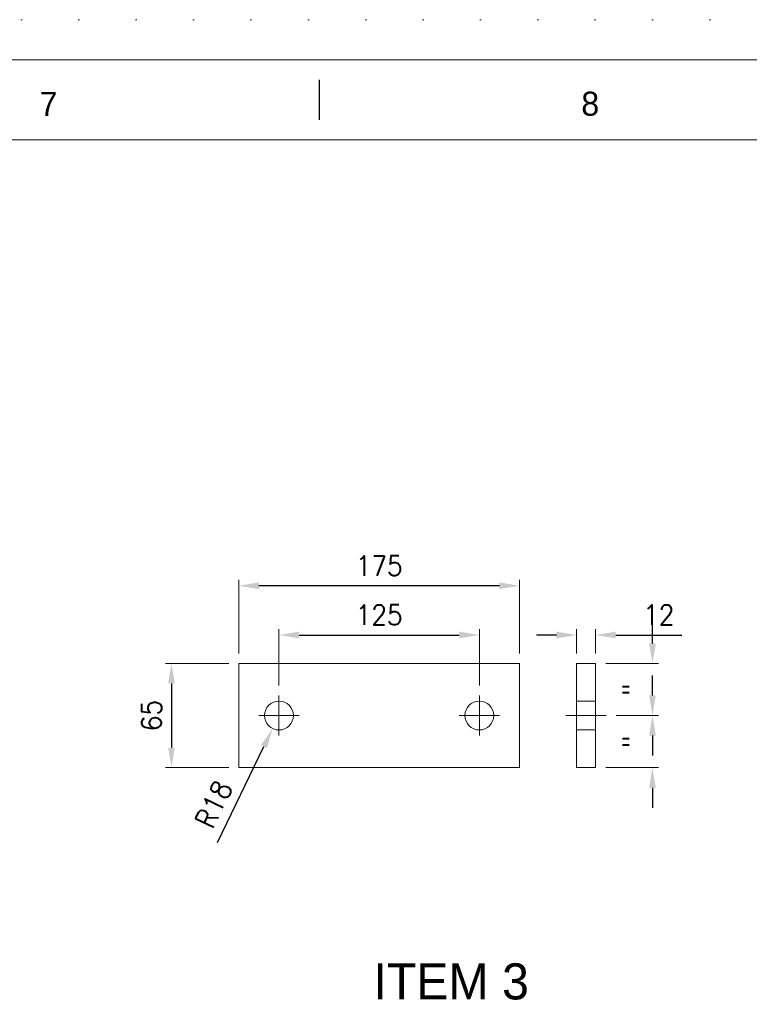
# Model space of a CAD drawing. Header units: millimetres. Extents: x -33820 to -29615, y -714818 to -711848.
# Tile 11 of 13: x -31567 to -31111, y -712462 to -711848. Entities that reach past the tile are written whole.
import ezdxf

# ---------------------------------------------------------------- set-up
doc = ezdxf.new("R2010")
doc.units = ezdxf.units.MM
doc.header["$MEASUREMENT"] = 0
for name, pattern in [('DGN Style 1', [35.687127, 0, -35.687127]), ('DGN Style 2', [59.478545, 35.687127, -23.791418]), ('DGN Style 4', [95.165673, 47.582836, -23.791418, 0, -23.791418])]:
    doc.linetypes.add(name, pattern=pattern)
doc.styles.add('Style-ENGINEERING', font='ENGINEERING.shx')
doc.styles.add('Style-ENGINEERING_0', font='ENGINEERING.shx')
doc.dimstyles.new('MetricMM', dxfattribs={"dimtxt": 3, "dimasz": 3, "dimexe": 1.5, "dimexo": 1.5, "dimgap": 1.5, "dimtad": 1, "dimdec": 0, "dimzin": 7, "dimtxsty": 'Style-ENGINEERING_0', "dimcen": 0.09, "dimclrd": 1, "dimclre": 1, "dimclrt": 7, "dimadec": 0, "dimazin": 3, "dimtfac": 1, "dimtdec": 0, "dimtofl": 0, "dimtmove": 0, "dimatfit": 3, "dimfxl": 1, "dimtzin": 7, "dimlwd": -1, "dimlwe": 0, "dimarcsym": 0})

# ---------------------------------------------------------------- blocks, each defined once
blk = doc.blocks.new('*D67')
at = {"color": 1, "linetype": 'Continuous', "lineweight": 0, "transparency": 16777216}
for p, q in [((-31404.89, -712262.93), (-31404.89, -712227.71)), ((-31279.89, -712262.93), (-31279.89, -712227.71))]:
    blk.add_line(p, q, dxfattribs=at)
at = {"color": 1, "linetype": 'Continuous', "transparency": 16777216}
blk.add_line((-31392.39, -712231.46), (-31292.39, -712231.46), dxfattribs=at)
at = {"color": 1, "linetype": 'Continuous', "lineweight": 0, "transparency": 16777216}
for points in [[(-31392.39, -712229.38), (-31392.39, -712233.55), (-31404.89, -712231.46)], [(-31292.39, -712229.38), (-31292.39, -712233.55), (-31279.89, -712231.46)]]:
    blk.add_solid(points, dxfattribs=at)
at = {"layer": 'Defpoints', "color": 0, "linetype": 'Continuous', "lineweight": 0, "transparency": 16777216}
for p in [(-31279.89, -712231.46), (-31404.89, -712269.18), (-31279.89, -712269.18)]:
    blk.add_point(p, dxfattribs=at)
at = {"color": 7, "linetype": 'Continuous', "transparency": 16777216, "insert": (-31342.39, -712218.96), "char_height": 12.5, "attachment_point": 5, "style": 'Style-ENGINEERING_0'}
blk.add_mtext('\\FSTANDARD;125', dxfattribs=at)
blk = doc.blocks.new('*D69')
at = {"color": 1, "linetype": 'Continuous', "lineweight": 0, "transparency": 16777216}
for p, q in [((-31429.89, -712242.93), (-31429.89, -712196.99)), ((-31254.89, -712242.93), (-31254.89, -712196.99))]:
    blk.add_line(p, q, dxfattribs=at)
at = {"color": 1, "linetype": 'Continuous', "transparency": 16777216}
blk.add_line((-31267.39, -712200.74), (-31417.39, -712200.74), dxfattribs=at)
at = {"color": 1, "linetype": 'Continuous', "lineweight": 0, "transparency": 16777216}
for points in [[(-31417.39, -712198.66), (-31417.39, -712202.83), (-31429.89, -712200.74)], [(-31267.39, -712198.66), (-31267.39, -712202.83), (-31254.89, -712200.74)]]:
    blk.add_solid(points, dxfattribs=at)
at = {"layer": 'Defpoints', "color": 0, "linetype": 'Continuous', "lineweight": 0, "transparency": 16777216}
for p in [(-31429.89, -712200.74), (-31429.89, -712249.18), (-31254.89, -712249.18)]:
    blk.add_point(p, dxfattribs=at)
at = {"color": 7, "linetype": 'Continuous', "transparency": 16777216, "insert": (-31342.39, -712188.24), "char_height": 12.5, "attachment_point": 5, "style": 'Style-ENGINEERING_0'}
blk.add_mtext('\\FSTANDARD;175', dxfattribs=at)
blk = doc.blocks.new('*D71')
at = {"color": 1, "linetype": 'Continuous', "lineweight": 0, "transparency": 16777216}
for p, q in [((-31436.14, -712249.18), (-31475.69, -712249.18)), ((-31436.14, -712314.18), (-31475.69, -712314.18))]:
    blk.add_line(p, q, dxfattribs=at)
at = {"color": 1, "linetype": 'Continuous', "transparency": 16777216}
blk.add_line((-31471.94, -712261.68), (-31471.94, -712301.68), dxfattribs=at)
at = {"color": 1, "linetype": 'Continuous', "lineweight": 0, "transparency": 16777216}
for points in [[(-31474.03, -712261.68), (-31469.86, -712261.68), (-31471.94, -712249.18)], [(-31474.03, -712301.68), (-31469.86, -712301.68), (-31471.94, -712314.18)]]:
    blk.add_solid(points, dxfattribs=at)
at = {"layer": 'Defpoints', "color": 0, "linetype": 'Continuous', "lineweight": 0, "transparency": 16777216}
for p in [(-31429.89, -712249.18), (-31471.94, -712314.18), (-31429.89, -712314.18)]:
    blk.add_point(p, dxfattribs=at)
at = {"color": 7, "linetype": 'Continuous', "transparency": 16777216, "insert": (-31484.44, -712281.68), "char_height": 12.5, "attachment_point": 5, "rotation": 90, "style": 'Style-ENGINEERING_0'}
blk.add_mtext('\\FSTANDARD;65', dxfattribs=at)
blk = doc.blocks.new('*D75')
at = {"color": 1, "linetype": 'Continuous', "transparency": 16777216}
for p, q in [((-31171.9, -712269.18), (-31171.9, -712256.68)), ((-31171.9, -712326.68), (-31171.9, -712339.18))]:
    blk.add_line(p, q, dxfattribs=at)
at = {"color": 1, "linetype": 'Continuous', "lineweight": 0, "transparency": 16777216}
for p, q in [((-31194.59, -712281.68), (-31168.15, -712281.68)), ((-31201.09, -712314.18), (-31168.15, -712314.18))]:
    blk.add_line(p, q, dxfattribs=at)
for points in [[(-31173.98, -712269.18), (-31169.82, -712269.18), (-31171.9, -712281.68)], [(-31173.98, -712326.68), (-31169.82, -712326.68), (-31171.9, -712314.18)]]:
    blk.add_solid(points, dxfattribs=at)
at = {"layer": 'Defpoints', "color": 0, "linetype": 'Continuous', "lineweight": 0, "transparency": 16777216}
for p in [(-31200.84, -712281.68), (-31171.9, -712281.68), (-31207.34, -712314.18)]:
    blk.add_point(p, dxfattribs=at)
at = {"color": 7, "linetype": 'Continuous', "transparency": 16777216, "insert": (-31184.4, -712297.93), "char_height": 12.5, "attachment_point": 5, "rotation": 90, "style": 'Style-ENGINEERING_0'}
blk.add_mtext('\\FSTANDARD;"', dxfattribs=at)
blk = doc.blocks.new('*D74')
at = {"color": 1, "linetype": 'Continuous', "transparency": 16777216}
for p, q in [((-31171.9, -712236.68), (-31171.9, -712224.18)), ((-31171.9, -712294.18), (-31171.9, -712306.68))]:
    blk.add_line(p, q, dxfattribs=at)
at = {"color": 1, "linetype": 'Continuous', "lineweight": 0, "transparency": 16777216}
for p, q in [((-31201.09, -712249.18), (-31168.15, -712249.18)), ((-31194.59, -712281.68), (-31168.15, -712281.68))]:
    blk.add_line(p, q, dxfattribs=at)
for points in [[(-31173.98, -712236.68), (-31169.82, -712236.68), (-31171.9, -712249.18)], [(-31173.98, -712294.18), (-31169.82, -712294.18), (-31171.9, -712281.68)]]:
    blk.add_solid(points, dxfattribs=at)
at = {"layer": 'Defpoints', "color": 0, "linetype": 'Continuous', "lineweight": 0, "transparency": 16777216}
for p in [(-31207.34, -712249.18), (-31171.9, -712249.18), (-31200.84, -712281.68)]:
    blk.add_point(p, dxfattribs=at)
at = {"color": 7, "linetype": 'Continuous', "transparency": 16777216, "insert": (-31184.4, -712265.43), "char_height": 12.5, "attachment_point": 5, "rotation": 90, "style": 'Style-ENGINEERING_0'}
blk.add_mtext('\\FSTANDARD;"', dxfattribs=at)
blk = doc.blocks.new('*D77')
at = {"color": 1, "linetype": 'Continuous', "lineweight": 0, "transparency": 16777216}
for p, q in [((-31219.34, -712242.93), (-31219.34, -712227.71)), ((-31207.34, -712242.93), (-31207.34, -712227.71))]:
    blk.add_line(p, q, dxfattribs=at)
at = {"color": 1, "linetype": 'Continuous', "transparency": 16777216}
for p, q in [((-31231.84, -712231.46), (-31244.34, -712231.46)), ((-31194.84, -712231.46), (-31153.66, -712231.46))]:
    blk.add_line(p, q, dxfattribs=at)
at = {"color": 1, "linetype": 'Continuous', "lineweight": 0, "transparency": 16777216}
for points in [[(-31231.84, -712229.38), (-31231.84, -712233.55), (-31219.34, -712231.46)], [(-31194.84, -712229.38), (-31194.84, -712233.55), (-31207.34, -712231.46)]]:
    blk.add_solid(points, dxfattribs=at)
at = {"layer": 'Defpoints', "color": 0, "linetype": 'Continuous', "lineweight": 0, "transparency": 16777216}
for p in [(-31219.34, -712231.46), (-31219.34, -712249.18), (-31207.34, -712249.18)]:
    blk.add_point(p, dxfattribs=at)
at = {"color": 7, "linetype": 'Continuous', "transparency": 16777216, "insert": (-31168, -712218.96), "char_height": 12.5, "attachment_point": 5, "style": 'Style-ENGINEERING_0'}
blk.add_mtext('\\FSTANDARD;12', dxfattribs=at)
blk = doc.blocks.new('*D79')
at = {"color": 1, "linetype": 'Continuous', "lineweight": 0, "transparency": 16777216}
for p, q in [((-31404.81, -712281.72), (-31404.98, -712281.64)), ((-31404.93, -712281.76), (-31404.86, -712281.6))]:
    blk.add_line(p, q, dxfattribs=at)
at = {"color": 1, "linetype": 'Continuous', "transparency": 16777216}
blk.add_line((-31443.26, -712360.92), (-31414.26, -712301.03), dxfattribs=at)
at = {"color": 1, "linetype": 'Continuous', "lineweight": 0, "transparency": 16777216}
blk.add_solid([(-31416.14, -712300.13), (-31412.39, -712301.94), (-31408.82, -712289.78)], dxfattribs=at)
at = {"layer": 'Defpoints', "color": 0, "linetype": 'Continuous', "lineweight": 0, "transparency": 16777216}
for p in [(-31404.89, -712281.68), (-31408.82, -712289.78)]:
    blk.add_point(p, dxfattribs=at)
at = {"color": 7, "linetype": 'Continuous', "transparency": 16777216, "insert": (-31445.59, -712337.03), "char_height": 12.5, "attachment_point": 5, "rotation": 64.16194, "style": 'Style-ENGINEERING_0'}
blk.add_mtext('\\FSTANDARD;R18', dxfattribs=at)
blk = doc.blocks.new('*U108')
blk.add_line((67.54, 284.53), (67.54, 289.53))
at = {"color": 7, "linetype": 'Continuous', "lineweight": 0, "flags": 128}
blk.add_lwpolyline([(-415.55, 292.03), (415.45, 292.03), (415.45, -291.97), (-415.55, -291.97), (-415.55, 292.03)], close=True, dxfattribs=at)
at = {"color": 7, "linetype": 'Continuous', "lineweight": 13, "flags": 128}
blk.add_lwpolyline([(-405.55, 282.03), (405.45, 282.03), (405.45, -281.97), (-405.55, -281.97), (-405.55, 282.03)], close=True, dxfattribs=at)
at = {"char_height": 3, "attachment_point": 5, "line_spacing_factor": 1.2, "style": 'Style-ENGINEERING'}
for s, insert in [('7', (33.74, 286.53)), ('8', (101.33, 286.53))]:
    blk.add_mtext(s, dxfattribs=dict(at, insert=insert))

msp = doc.modelspace()

# ---------------------------------------------------------------- linework, layer by layer
at = {"color": 7, "linetype": 'Continuous', "lineweight": 0}
for p, q in [((-31254.89, -712249.18), (-31429.89, -712249.18)), ((-31254.89, -712314.18), (-31254.89, -712249.18)), ((-31429.89, -712314.18), (-31254.89, -712314.18))]:
    msp.add_line(p, q, dxfattribs=at)
at = {"color": 1, "linetype": 'DGN Style 4', "lineweight": 0}
for p, q in [((-31404.89, -712269.18), (-31404.89, -712294.18)), ((-31279.89, -712269.18), (-31279.89, -712294.18)), ((-31392.39, -712281.68), (-31417.39, -712281.68)), ((-31267.39, -712281.68), (-31292.39, -712281.68)), ((-31200.84, -712281.68), (-31225.84, -712281.68))]:
    msp.add_line(p, q, dxfattribs=at)
at = {"color": 7, "linetype": 'DGN Style 1', "lineweight": 0, "flags": 128}
msp.add_lwpolyline([(-33820.09, -711847.68), (-29615.09, -711847.68), (-29615.09, -714817.68), (-33820.09, -714817.68), (-33820.09, -711847.68)], close=True, dxfattribs=at)
at = {"color": 7, "linetype": 'Continuous', "lineweight": 0, "flags": 128}
msp.add_lwpolyline([(-31429.89, -712249.18), (-31429.89, -712314.18)], dxfattribs=at)
msp.add_lwpolyline([(-31219.34, -712314.18), (-31219.34, -712249.18), (-31207.34, -712249.18), (-31207.34, -712314.18), (-31219.34, -712314.18)], close=True, dxfattribs=at)
at = {"color": 7, "linetype": 'DGN Style 2', "lineweight": 0, "flags": 128}
for points in [[(-31207.34, -712272.68), (-31219.34, -712272.68)], [(-31219.34, -712290.68), (-31207.34, -712290.68)]]:
    msp.add_lwpolyline(points, dxfattribs=at)
at = {"color": 7, "linetype": 'Continuous', "lineweight": 0}
for centre in [(-31404.89, -712281.68), (-31279.89, -712281.68)]:
    msp.add_circle(centre, 9, dxfattribs=at)

# ---------------------------------------------------------------- block references
at = {"xscale": 4.999999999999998, "yscale": 4.999999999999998, "zscale": 4.999999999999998}
msp.add_blockref('*U108', (-31717.36, -713332.83), dxfattribs=at)

# ---------------------------------------------------------------- texts
at = {"lineweight": 13, "insert": (-31297.44, -712447.65), "char_height": 22.5, "width": 618.4898, "attachment_point": 5, "line_spacing_factor": 0.9, "style": 'Style-ENGINEERING'}
msp.add_mtext('ITEM 3', dxfattribs=at)

# ---------------------------------------------------------------- dimensions: what is measured, and where the dimension line sits
at = {"color": 1, "linetype": 'Continuous'}
for base, p1, p2, angle, text, override, picture, middle in [((-31429.89, -712200.74), (-31254.89, -712249.18), (-31429.89, -712249.18), 180, '\\FSTANDARD;<>', {"dimtxt": 12.5, "dimasz": 12.5, "dimexe": 3.75, "dimexo": 6.25, "dimgap": 6.25}, '*D69', (-31342.39, -712188.24)), ((-31171.9, -712249.18), (-31200.84, -712281.68), (-31207.34, -712249.18), 90, '\\FSTANDARD;"', {"dimtxt": 12.5, "dimasz": 12.5, "dimexe": 3.75, "dimexo": 6.25, "dimgap": 6.25, "dimdec": 1, "dimtdec": 1}, '*D74', (-31184.4, -712265.43)), ((-31471.94, -712314.18), (-31429.89, -712249.18), (-31429.89, -712314.18), 270, '\\FSTANDARD;<>', {"dimtxt": 12.5, "dimasz": 12.5, "dimexe": 3.75, "dimexo": 6.25, "dimgap": 6.25}, '*D71', (-31484.44, -712281.68)), ((-31171.9, -712281.68), (-31207.34, -712314.18), (-31200.84, -712281.68), 90, '\\FSTANDARD;"', {"dimtxt": 12.5, "dimasz": 12.5, "dimexe": 3.75, "dimexo": 6.25, "dimgap": 6.25, "dimdec": 1, "dimtdec": 1}, '*D75', (-31184.4, -712297.93))]:
    dim = msp.add_linear_dim(base=base, p1=p1, p2=p2, angle=angle, text=text, dimstyle='MetricMM', override=override, dxfattribs=at)
    dim.commit()
    dim.dimension.update_dxf_attribs({"geometry": picture, "text_midpoint": middle})
dim = msp.add_linear_dim(base=(-31279.89, -712231.46), p1=(-31404.89, -712269.18), p2=(-31279.89, -712269.18), text='\\FSTANDARD;<>', dimstyle='MetricMM', override={"dimtxt": 12.5, "dimasz": 12.5, "dimexe": 3.75, "dimexo": 6.25, "dimgap": 6.25}, dxfattribs=at)
dim.commit()
dim.dimension.update_dxf_attribs({"geometry": '*D67', "text_midpoint": (-31342.39, -712218.96)})
dim = msp.add_linear_dim(base=(-31219.34, -712231.46), p1=(-31207.34, -712249.18), p2=(-31219.34, -712249.18), angle=180, text='\\FSTANDARD;<>', dimstyle='MetricMM', override={"dimtxt": 12.5, "dimasz": 12.5, "dimexe": 3.75, "dimexo": 6.25, "dimgap": 6.25}, dxfattribs=at)
dim.commit()
dim.dimension.update_dxf_attribs({"geometry": '*D77', "text_midpoint": (-31168, -712231.46), "dimtype": 160})
dim = msp.add_radius_dim(center=(-31404.89, -712281.68), mpoint=(-31408.82, -712289.78), text='\\FSTANDARD;<>', dimstyle='MetricMM', override={"dimtxt": 12.5, "dimasz": 12.5, "dimexe": 3.75, "dimexo": 6.25, "dimgap": 6.25, "dimlfac": 2, "dimse1": 1, "dimse2": 1}, dxfattribs=at)
dim.commit()
dim.dimension.update_dxf_attribs({"geometry": '*D79', "text_midpoint": (-31434.33, -712342.48), "dimtype": 164})

doc.saveas('drawing.dxf')
